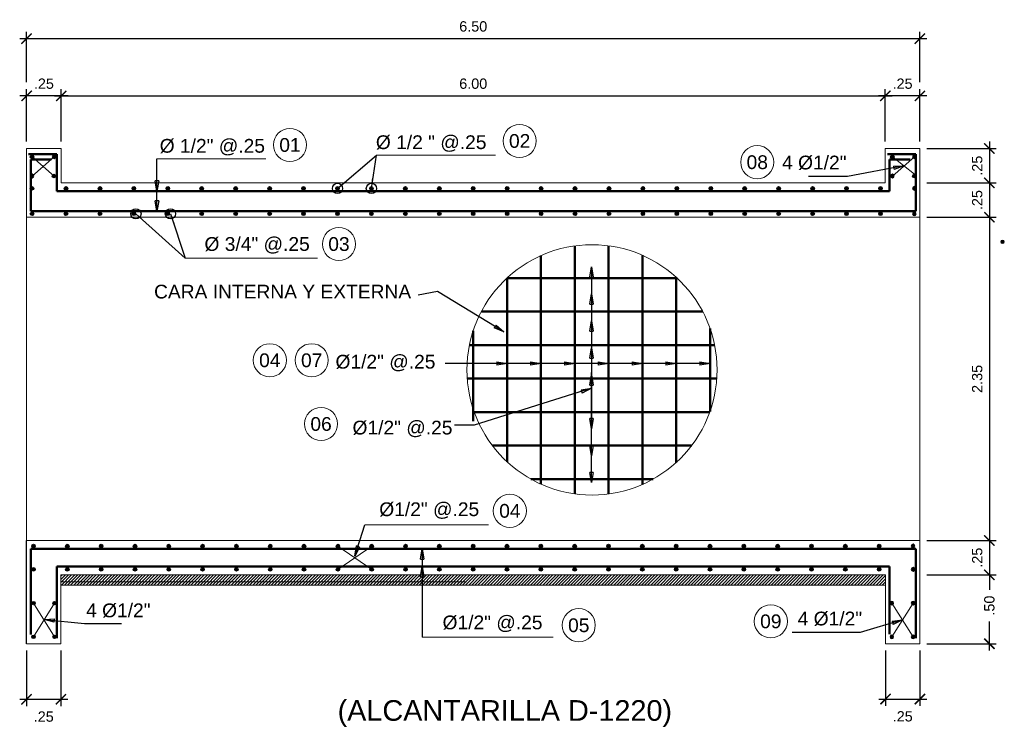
# Model space of a CAD drawing. Header units: metres. Extents: x 618946 to 619227, y 9266339 to 9266818.
# Tile 32 of 36: x 619042.83 to 619049.99, y 9266752.45 to 9266757.59. Entities that reach past the tile are written whole.
import ezdxf
from ezdxf.enums import TextEntityAlignment as Align

# ---------------------------------------------------------------- set-up
doc = ezdxf.new("R2010")
doc.units = ezdxf.units.M
doc.header["$PDMODE"] = 34
for name, color, linetype, lineweight in [('DIM', 8, 'Continuous', 9), ('Dimensiones', 8, 'Continuous', 5), ('FIE', 201, 'Continuous', 50), ('HASH', 21, 'Continuous', 5), ('HATCH', 21, 'Continuous', 5)]:
    doc.layers.add(name, color=color, linetype=linetype, lineweight=lineweight)
doc.styles.get("Standard").update_dxf_attribs({"font": 'arial.ttf'})
doc.dimstyles.new('ESC-50', dxfattribs={"dimscale": 0.05, "dimtxt": 1.5, "dimasz": 1.5, "dimexe": 1, "dimexo": 1, "dimgap": 1, "dimtad": 1, "dimzin": 4, "dimdsep": 46, "dimtxsty": 'Standard', "dimblk": 'ARCHTICK', "dimcen": 2.5, "dimdle": 1, "dimclrd": 256, "dimclre": 256, "dimclrt": 7, "dimaunit": 1, "dimadec": 3, "dimazin": 0, "dimtfac": 1, "dimtmove": 2, "dimatfit": 3, "dimldrblk": 'CLOSEDBLANK', "dimfxl": 1.25, "dimarcsym": 0})
doc.dimstyles.new('ESC-75-2', dxfattribs={"dimscale": 0.075, "dimtxt": 1.5, "dimasz": 1.5, "dimexe": 1, "dimexo": 1, "dimgap": 1, "dimtad": 1, "dimzin": 4, "dimdsep": 46, "dimtxsty": 'Standard', "dimblk": 'ARCHTICK', "dimcen": 2.5, "dimdle": 1, "dimclrd": 256, "dimclre": 256, "dimclrt": 7, "dimaunit": 1, "dimadec": 3, "dimazin": 0, "dimtfac": 1, "dimtmove": 2, "dimatfit": 3, "dimldrblk": 'CLOSEDBLANK', "dimfxl": 1.25, "dimarcsym": 0})
doc.dimstyles.new('ESC-75-2$7', dxfattribs={"dimscale": 0.075, "dimtxt": 1.5, "dimasz": 2, "dimexe": 1, "dimexo": 1, "dimgap": 1, "dimtad": 1, "dimtih": 1, "dimtoh": 1, "dimzin": 4, "dimdsep": 46, "dimtxsty": 'Standard', "dimblk": 'ARCHTICK', "dimcen": 2.5, "dimdle": 1, "dimclrd": 256, "dimclre": 256, "dimclrt": 7, "dimaunit": 1, "dimadec": 3, "dimazin": 0, "dimtfac": 1, "dimtmove": 2, "dimatfit": 3, "dimldrblk": 'CLOSEDBLANK', "dimfxl": 1.25, "dimarcsym": 0})

# ---------------------------------------------------------------- blocks, each defined once
blk = doc.blocks.new('_ArchTick')
at = {"color": 0, "linetype": 'ByBlock', "const_width": 0.15}
blk.add_lwpolyline([(-0.5, -0.5), (0.5, 0.5)], dxfattribs=at)
blk = doc.blocks.new('*D115')
at = {"layer": 'Defpoints', "color": 0, "transparency": 16777216}
for p in [(619049.3759, 9266756.654), (619049.3759, 9266756.404), (619049.8815, 9266756.404)]:
    blk.add_point(p, dxfattribs=at)
at = {"layer": 'DIM', "lineweight": -2, "transparency": 16777216}
for p, q in [((619049.8815, 9266756.704), (619049.8815, 9266756.354)), ((619049.4259, 9266756.654), (619049.9315, 9266756.654)), ((619049.4259, 9266756.404), (619049.9315, 9266756.404))]:
    blk.add_line(p, q, dxfattribs=at)
at = {"layer": 'DIM', "lineweight": -2, "transparency": 16777216, "xscale": 0.07500000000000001, "yscale": 0.07500000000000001, "zscale": 0.07500000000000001}
for p, rotation in [((619049.8815, 9266756.654), 90), ((619049.8815, 9266756.404), 270)]:
    blk.add_blockref('_ArchTick', p, dxfattribs=dict(at, rotation=rotation))
at = {"layer": 'DIM', "color": 7, "transparency": 16777216, "insert": (619049.7933, 9266756.529), "char_height": 0.075, "attachment_point": 5, "rotation": 90}
blk.add_mtext('.25', dxfattribs=at)
blk = doc.blocks.new('_ClosedBlank')
at = {"color": 0, "linetype": 'ByBlock', "lineweight": -2}
for p, q in [((-1, 0.167), (0, 0)), ((-1, 0.167), (-1, -0.167)), ((0, 0), (-1, -0.167))]:
    blk.add_line(p, q, dxfattribs=at)
blk = doc.blocks.new('*D116')
at = {"layer": 'Defpoints', "color": 0, "transparency": 16777216}
for p in [(619049.1237, 9266757.0366), (619043.1281, 9266756.654), (619049.1237, 9266756.654)]:
    blk.add_point(p, dxfattribs=at)
at = {"layer": 'DIM', "lineweight": -2, "transparency": 16777216}
for p, q in [((619043.1281, 9266756.704), (619043.1281, 9266757.0866)), ((619049.1237, 9266756.704), (619049.1237, 9266757.0866)), ((619043.0781, 9266757.0366), (619049.1737, 9266757.0366))]:
    blk.add_line(p, q, dxfattribs=at)
at = {"layer": 'DIM', "lineweight": -2, "transparency": 16777216, "xscale": 0.07500000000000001, "yscale": 0.07500000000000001, "zscale": 0.07500000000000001, "rotation": 180}
blk.add_blockref('_ArchTick', (619043.1281, 9266757.0366), dxfattribs=at)
at = {"layer": 'DIM', "lineweight": -2, "transparency": 16777216, "xscale": 0.07500000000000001, "yscale": 0.07500000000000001, "zscale": 0.07500000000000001}
blk.add_blockref('_ArchTick', (619049.1237, 9266757.0366), dxfattribs=at)
at = {"layer": 'DIM', "color": 7, "transparency": 16777216, "insert": (619046.1259, 9266757.1249), "char_height": 0.075, "attachment_point": 5}
blk.add_mtext('6.00', dxfattribs=at)
blk = doc.blocks.new('*D118')
at = {"layer": 'Defpoints', "color": 0, "transparency": 16777216}
for p in [(619049.3759, 9266756.154), (619049.3759, 9266753.804), (619049.8815, 9266753.804)]:
    blk.add_point(p, dxfattribs=at)
at = {"layer": 'DIM', "lineweight": -2, "transparency": 16777216}
for p, q in [((619049.8815, 9266756.204), (619049.8815, 9266753.754)), ((619049.4259, 9266756.154), (619049.9315, 9266756.154)), ((619049.4259, 9266753.804), (619049.9315, 9266753.804))]:
    blk.add_line(p, q, dxfattribs=at)
at = {"layer": 'DIM', "lineweight": -2, "transparency": 16777216, "xscale": 0.07500000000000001, "yscale": 0.07500000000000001, "zscale": 0.07500000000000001}
for p, rotation in [((619049.8815, 9266756.154), 90), ((619049.8815, 9266753.804), 270)]:
    blk.add_blockref('_ArchTick', p, dxfattribs=dict(at, rotation=rotation))
at = {"layer": 'DIM', "color": 7, "transparency": 16777216, "insert": (619049.7932, 9266754.979), "char_height": 0.075, "attachment_point": 5, "rotation": 90}
blk.add_mtext('2.35', dxfattribs=at)
blk = doc.blocks.new('*D119')
at = {"layer": 'Defpoints', "color": 0, "transparency": 16777216}
for p in [(619049.1237, 9266757.0366), (619049.1237, 9266756.654), (619049.3759, 9266756.654)]:
    blk.add_point(p, dxfattribs=at)
at = {"layer": 'DIM', "lineweight": -2, "transparency": 16777216}
for p, q in [((619049.1237, 9266756.704), (619049.1237, 9266757.0866)), ((619049.3759, 9266756.704), (619049.3759, 9266757.0866)), ((619049.4259, 9266757.0366), (619049.0737, 9266757.0366))]:
    blk.add_line(p, q, dxfattribs=at)
at = {"layer": 'DIM', "lineweight": -2, "transparency": 16777216, "xscale": 0.07500000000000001, "yscale": 0.07500000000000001, "zscale": 0.07500000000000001, "rotation": 180}
blk.add_blockref('_ArchTick', (619049.1237, 9266757.0366), dxfattribs=at)
at = {"layer": 'DIM', "lineweight": -2, "transparency": 16777216, "xscale": 0.07500000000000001, "yscale": 0.07500000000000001, "zscale": 0.07500000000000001}
blk.add_blockref('_ArchTick', (619049.3759, 9266757.0366), dxfattribs=at)
at = {"layer": 'DIM', "color": 7, "transparency": 16777216, "insert": (619049.2498, 9266757.1249), "char_height": 0.075, "attachment_point": 5}
blk.add_mtext('.25', dxfattribs=at)
blk = doc.blocks.new('*D117')
at = {"layer": 'Defpoints', "color": 0, "transparency": 16777216}
for p in [(619049.3759, 9266753.554), (619049.3759, 9266753.054), (619049.8815, 9266753.054)]:
    blk.add_point(p, dxfattribs=at)
at = {"layer": 'DIM', "lineweight": -2, "transparency": 16777216}
for p, q in [((619049.4259, 9266753.554), (619049.9315, 9266753.554)), ((619049.8815, 9266753.604), (619049.8815, 9266753.4462)), ((619049.8815, 9266753.004), (619049.8815, 9266753.215)), ((619049.4259, 9266753.054), (619049.9315, 9266753.054))]:
    blk.add_line(p, q, dxfattribs=at)
at = {"layer": 'DIM', "lineweight": -2, "transparency": 16777216, "xscale": 0.07500000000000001, "yscale": 0.07500000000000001, "zscale": 0.07500000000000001}
for p, rotation in [((619049.8815, 9266753.554), 90), ((619049.8815, 9266753.054), 270)]:
    blk.add_blockref('_ArchTick', p, dxfattribs=dict(at, rotation=rotation))
at = {"layer": 'DIM', "color": 7, "transparency": 16777216, "insert": (619049.8815, 9266753.3306), "char_height": 0.075, "attachment_point": 5, "rotation": 90}
blk.add_mtext('.50', dxfattribs=at)
blk = doc.blocks.new('*D120')
at = {"layer": 'Defpoints', "color": 0, "transparency": 16777216}
for p in [(619042.8759, 9266757.0366), (619042.8759, 9266756.654), (619043.1281, 9266756.654)]:
    blk.add_point(p, dxfattribs=at)
at = {"layer": 'DIM', "lineweight": -2, "transparency": 16777216}
for p, q in [((619042.8759, 9266756.704), (619042.8759, 9266757.0866)), ((619043.1281, 9266756.704), (619043.1281, 9266757.0866)), ((619043.1781, 9266757.0366), (619042.8259, 9266757.0366))]:
    blk.add_line(p, q, dxfattribs=at)
at = {"layer": 'DIM', "lineweight": -2, "transparency": 16777216, "xscale": 0.07500000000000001, "yscale": 0.07500000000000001, "zscale": 0.07500000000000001, "rotation": 180}
blk.add_blockref('_ArchTick', (619042.8759, 9266757.0366), dxfattribs=at)
at = {"layer": 'DIM', "lineweight": -2, "transparency": 16777216, "xscale": 0.07500000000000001, "yscale": 0.07500000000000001, "zscale": 0.07500000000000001}
blk.add_blockref('_ArchTick', (619043.1281, 9266757.0366), dxfattribs=at)
at = {"layer": 'DIM', "color": 7, "transparency": 16777216, "insert": (619043.002, 9266757.1249), "char_height": 0.075, "attachment_point": 5}
blk.add_mtext('.25', dxfattribs=at)
blk = doc.blocks.new('F1')
blk.add_hatch(color=256).paths.add_polyline_path([(-0.0127, 0, 1), (0.0127, 0, 1)])
blk.add_circle((0, 0), 0.0127)
blk = doc.blocks.new('F2')
blk.add_hatch(color=256).paths.add_polyline_path([(-0.0127, 0, 1), (0.0127, 0, 1)])
blk.add_circle((0, 0), 0.0127)
blk = doc.blocks.new('*D145')
at = {"layer": 'Defpoints', "color": 0, "transparency": 16777216}
for p in [(619049.3759, 9266753.804), (619049.3759, 9266753.554), (619049.8815, 9266753.554)]:
    blk.add_point(p, dxfattribs=at)
at = {"layer": 'DIM', "lineweight": -2, "transparency": 16777216}
for p, q in [((619049.8815, 9266753.854), (619049.8815, 9266753.504)), ((619049.4259, 9266753.804), (619049.9315, 9266753.804)), ((619049.4259, 9266753.554), (619049.9315, 9266753.554))]:
    blk.add_line(p, q, dxfattribs=at)
at = {"layer": 'DIM', "lineweight": -2, "transparency": 16777216, "xscale": 0.07500000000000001, "yscale": 0.07500000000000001, "zscale": 0.07500000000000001}
for p, rotation in [((619049.8815, 9266753.804), 90), ((619049.8815, 9266753.554), 270)]:
    blk.add_blockref('_ArchTick', p, dxfattribs=dict(at, rotation=rotation))
at = {"layer": 'DIM', "color": 7, "transparency": 16777216, "insert": (619049.7933, 9266753.679), "char_height": 0.075, "attachment_point": 5, "rotation": 90}
blk.add_mtext('.25', dxfattribs=at)
blk = doc.blocks.new('*D146')
at = {"layer": 'Defpoints', "color": 0, "transparency": 16777216}
for p in [(619049.3759, 9266756.404), (619049.3759, 9266756.154), (619049.8815, 9266756.154)]:
    blk.add_point(p, dxfattribs=at)
at = {"layer": 'DIM', "lineweight": -2, "transparency": 16777216}
for p, q in [((619049.4259, 9266756.404), (619049.9315, 9266756.404)), ((619049.8815, 9266756.454), (619049.8815, 9266756.104)), ((619049.4259, 9266756.154), (619049.9315, 9266756.154))]:
    blk.add_line(p, q, dxfattribs=at)
at = {"layer": 'DIM', "lineweight": -2, "transparency": 16777216, "xscale": 0.07500000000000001, "yscale": 0.07500000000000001, "zscale": 0.07500000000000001}
for p, rotation in [((619049.8815, 9266756.404), 90), ((619049.8815, 9266756.154), 270)]:
    blk.add_blockref('_ArchTick', p, dxfattribs=dict(at, rotation=rotation))
at = {"layer": 'DIM', "color": 7, "transparency": 16777216, "insert": (619049.7933, 9266756.279), "char_height": 0.075, "attachment_point": 5, "rotation": 90}
blk.add_mtext('.25', dxfattribs=at)
blk = doc.blocks.new('*D147')
at = {"layer": 'Defpoints', "color": 0, "transparency": 16777216}
for p in [(619042.8759, 9266753.054), (619043.1259, 9266753.054), (619043.1259, 9266752.6497)]:
    blk.add_point(p, dxfattribs=at)
at = {"layer": 'DIM', "lineweight": -2, "transparency": 16777216}
for p, q in [((619042.8759, 9266753.004), (619042.8759, 9266752.5997)), ((619043.1259, 9266753.004), (619043.1259, 9266752.5997)), ((619042.8259, 9266752.6497), (619043.1759, 9266752.6497))]:
    blk.add_line(p, q, dxfattribs=at)
at = {"layer": 'DIM', "lineweight": -2, "transparency": 16777216, "xscale": 0.07500000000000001, "yscale": 0.07500000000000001, "zscale": 0.07500000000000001, "rotation": 180}
blk.add_blockref('_ArchTick', (619042.8759, 9266752.6497), dxfattribs=at)
at = {"layer": 'DIM', "lineweight": -2, "transparency": 16777216, "xscale": 0.07500000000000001, "yscale": 0.07500000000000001, "zscale": 0.07500000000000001}
blk.add_blockref('_ArchTick', (619043.1259, 9266752.6497), dxfattribs=at)
at = {"layer": 'DIM', "color": 7, "transparency": 16777216, "insert": (619043.0009, 9266752.5234), "char_height": 0.075, "attachment_point": 5}
blk.add_mtext('.25', dxfattribs=at)
blk = doc.blocks.new('*D148')
at = {"layer": 'Defpoints', "color": 0, "transparency": 16777216}
for p in [(619049.1259, 9266753.054), (619049.3759, 9266753.054), (619049.3759, 9266752.6515)]:
    blk.add_point(p, dxfattribs=at)
at = {"layer": 'DIM', "lineweight": -2, "transparency": 16777216}
for p, q in [((619049.1259, 9266753.004), (619049.1259, 9266752.6015)), ((619049.3759, 9266753.004), (619049.3759, 9266752.6015)), ((619049.0759, 9266752.6515), (619049.4259, 9266752.6515))]:
    blk.add_line(p, q, dxfattribs=at)
at = {"layer": 'DIM', "lineweight": -2, "transparency": 16777216, "xscale": 0.07500000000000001, "yscale": 0.07500000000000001, "zscale": 0.07500000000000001, "rotation": 180}
blk.add_blockref('_ArchTick', (619049.1259, 9266752.6515), dxfattribs=at)
at = {"layer": 'DIM', "lineweight": -2, "transparency": 16777216, "xscale": 0.07500000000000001, "yscale": 0.07500000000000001, "zscale": 0.07500000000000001}
blk.add_blockref('_ArchTick', (619049.3759, 9266752.6515), dxfattribs=at)
at = {"layer": 'DIM', "color": 7, "transparency": 16777216, "insert": (619049.2509, 9266752.5252), "char_height": 0.075, "attachment_point": 5}
blk.add_mtext('.25', dxfattribs=at)
blk = doc.blocks.new('*D175')
at = {"layer": 'Defpoints', "color": 0, "transparency": 16777216}
for p in [(619049.3759, 9266757.4529), (619042.8759, 9266757.0866), (619049.3759, 9266757.0866)]:
    blk.add_point(p, dxfattribs=at)
at = {"layer": 'DIM', "lineweight": -2, "transparency": 16777216}
for p, q in [((619042.8759, 9266757.1366), (619042.8759, 9266757.5029)), ((619049.3759, 9266757.1366), (619049.3759, 9266757.5029)), ((619042.8259, 9266757.4529), (619049.4259, 9266757.4529))]:
    blk.add_line(p, q, dxfattribs=at)
at = {"layer": 'DIM', "lineweight": -2, "transparency": 16777216, "xscale": 0.07500000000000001, "yscale": 0.07500000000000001, "zscale": 0.07500000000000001, "rotation": 180}
blk.add_blockref('_ArchTick', (619042.8759, 9266757.4529), dxfattribs=at)
at = {"layer": 'DIM', "lineweight": -2, "transparency": 16777216, "xscale": 0.07500000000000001, "yscale": 0.07500000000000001, "zscale": 0.07500000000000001}
blk.add_blockref('_ArchTick', (619049.3759, 9266757.4529), dxfattribs=at)
at = {"layer": 'DIM', "color": 7, "transparency": 16777216, "insert": (619046.1259, 9266757.5412), "char_height": 0.075, "attachment_point": 5}
blk.add_mtext('6.50', dxfattribs=at)

msp = doc.modelspace()

# ---------------------------------------------------------------- hatches: boundary and pattern name
at = {"layer": 'HATCH'}
h = msp.add_hatch(dxfattribs=at)
h.set_pattern_fill('LINE', color=256, scale=0.005, angle=45, style=0)
h.set_pattern_definition([(45, (-30915.332057, 10936.057248), (-0.011225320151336, 0.011225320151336), [])])
h.paths.add_polyline_path([(619049.1259, 9266753.554), (619043.1259, 9266753.554), (619043.1259, 9266753.479), (619049.1259, 9266753.479)])

# ---------------------------------------------------------------- linework, layer by layer
at = {"ltscale": 5}
msp.add_line((619042.8759, 9266753.054), (619042.8759, 9266753.804), dxfattribs=at)
at = {"layer": 'DIM'}
for p, q in [((619042.8759, 9266756.654), (619043.1281, 9266756.654)), ((619043.1281, 9266756.654), (619043.1281, 9266756.404)), ((619049.1237, 9266756.654), (619049.3759, 9266756.654)), ((619049.1237, 9266756.654), (619049.1237, 9266756.404)), ((619049.3759, 9266756.654), (619049.3759, 9266753.054)), ((619043.8249, 9266756.5777), (619044.6172, 9266756.5777)), ((619045.422, 9266756.6067), (619046.2884, 9266756.6067)), ((619042.8759, 9266756.154), (619042.8759, 9266756.404)), ((619043.1281, 9266756.404), (619049.1237, 9266756.404)), ((619042.8759, 9266756.154), (619042.8759, 9266753.804)), ((619042.8759, 9266756.154), (619049.3759, 9266756.154)), ((619044.0305, 9266755.8574), (619044.9933, 9266755.8574)), ((619045.3379, 9266753.9175), (619046.237, 9266753.9175)), ((619042.8759, 9266753.804), (619049.3759, 9266753.804)), ((619043.1259, 9266753.554), (619049.1259, 9266753.554)), ((619049.1259, 9266753.054), (619049.1259, 9266753.554)), ((619046.0759, 9266753.504), (619043.1259, 9266753.504)), ((619043.1259, 9266753.479), (619049.1259, 9266753.479)), ((619045.7541, 9266753.1002), (619046.7069, 9266753.1002)), ((619049.3759, 9266753.054), (619049.1259, 9266753.054))]:
    msp.add_line(p, q, dxfattribs=at)
at = {"layer": 'DIM', "flags": 128}
for points in [[(619042.8759, 9266756.654), (619042.8759, 9266756.404)], [(619045.7541, 9266753.1002), (619045.7541, 9266753.744)]]:
    msp.add_lwpolyline(points, dxfattribs=at)
at = {"layer": 'DIM'}
for points in [[(619042.9159, 9266756.454), (619043.0759, 9266756.594)], [(619043.0759, 9266756.454), (619042.9159, 9266756.594)], [(619042.8759, 9266753.554), (619042.8759, 9266753.054), (619043.1259, 9266753.054), (619043.1259, 9266753.554)]]:
    msp.add_lwpolyline(points, dxfattribs=at)
at = {"layer": 'DIM', "color": 7}
for centre in [(619046.4637, 9266756.7089), (619044.7925, 9266756.6799), (619048.1925, 9266756.5545), (619045.1488, 9266755.9596), (619044.6456, 9266755.1145), (619044.9505, 9266755.1145), (619045.0186, 9266754.6514), (619046.3925, 9266754.0197), (619048.2912, 9266753.2164), (619046.8937, 9266753.1881)]:
    msp.add_circle(centre, 0.1205, dxfattribs=at)
at = {"layer": 'FIE'}
for p, q in [((619042.8909, 9266756.614), (619043.0959, 9266756.614)), ((619043.0959, 9266756.614), (619043.0959, 9266756.344)), ((619049.3459, 9266756.614), (619049.1409, 9266756.614)), ((619049.3459, 9266756.199), (619049.3459, 9266756.614)), ((619042.9059, 9266756.199), (619042.9059, 9266756.574)), ((619042.9059, 9266756.574), (619043.0559, 9266756.574)), ((619049.3059, 9266756.574), (619049.1559, 9266756.574)), ((619049.1559, 9266756.574), (619049.1559, 9266756.344)), ((619043.0959, 9266756.344), (619049.1559, 9266756.344)), ((619042.9059, 9266756.199), (619049.3459, 9266756.199)), ((619049.3459, 9266753.744), (619042.9059, 9266753.744)), ((619042.9059, 9266753.744), (619042.9059, 9266753.1206)), ((619049.3459, 9266753.744), (619049.3459, 9266753.094)), ((619049.1559, 9266753.614), (619043.0959, 9266753.614)), ((619043.0959, 9266753.094), (619043.0959, 9266753.614)), ((619049.1559, 9266753.1232), (619049.1559, 9266753.614))]:
    msp.add_line(p, q, dxfattribs=at)
at = {"layer": 'FIE', "color": 1}
for p, q in [((619046.8643, 9266754.1433), (619046.8643, 9266755.9458)), ((619047.1105, 9266754.1425), (619047.1105, 9266755.9466)), ((619046.6182, 9266754.2141), (619046.6182, 9266755.875)), ((619047.3566, 9266754.2115), (619047.3566, 9266755.8776)), ((619047.6089, 9266755.712), (619046.3717, 9266755.712)), ((619046.372, 9266754.3768), (619046.372, 9266755.7123)), ((619047.6028, 9266754.3715), (619047.6028, 9266755.7176)), ((619047.7956, 9266755.4685), (619046.1851, 9266755.4685)), ((619046.1259, 9266754.6708), (619046.1259, 9266755.3289)), ((619047.8489, 9266754.7431), (619047.8489, 9266755.346)), ((619047.8823, 9266755.225), (619046.0984, 9266755.225)), ((619047.8982, 9266754.9815), (619046.0825, 9266754.9815)), ((619047.8472, 9266754.738), (619046.1259, 9266754.738)), ((619047.7153, 9266754.4945), (619046.2653, 9266754.4945)), ((619047.4358, 9266754.251), (619046.5449, 9266754.251))]:
    msp.add_line(p, q, dxfattribs=at)
at = {"layer": 'HASH', "flags": 128}
for points in [[(619049.1759, 9266756.454), (619049.3359, 9266756.594)], [(619049.3359, 9266756.4667), (619049.1759, 9266756.594)], [(619045.1413, 9266753.594), (619045.3874, 9266753.764)], [(619045.3874, 9266753.594), (619045.1413, 9266753.764)], [(619042.9259, 9266753.104), (619043.0798, 9266753.349)], [(619043.0798, 9266753.104), (619042.9259, 9266753.349)], [(619049.3259, 9266753.104), (619049.1719, 9266753.349)], [(619049.1719, 9266753.104), (619049.3259, 9266753.349)]]:
    msp.add_lwpolyline(points, dxfattribs=at)
at = {"layer": 'HASH'}
msp.add_circle((619046.9903, 9266755.0446), 0.91, dxfattribs=at)
at = {"layer": 'HATCH'}
for p, q in [((619049.3759, 9266756.654), (619049.3759, 9266756.404)), ((619043.1259, 9266753.554), (619045.7259, 9266753.554))]:
    msp.add_line(p, q, dxfattribs=at)
msp.add_lwpolyline([(619042.8759, 9266753.554), (619042.8759, 9266753.054), (619043.1259, 9266753.054), (619043.1259, 9266753.554)], dxfattribs=at)

# ---------------------------------------------------------------- block references
at = {"rotation": 180}
for name, p in [('F1', (619042.9159, 9266756.594)), ('F1', (619049.1759, 9266756.594)), ('F1', (619042.9159, 9266756.364)), ('F1', (619042.9159, 9266756.179)), ('F1', (619042.9259, 9266753.764)), ('F2', (619043.172, 9266753.764)), ('F2', (619043.4182, 9266753.764)), ('F2', (619043.6643, 9266753.764)), ('F2', (619043.9105, 9266753.764)), ('F2', (619044.1566, 9266753.764)), ('F2', (619044.4028, 9266753.764)), ('F2', (619044.6489, 9266753.764)), ('F2', (619044.8951, 9266753.764)), ('F2', (619045.1413, 9266753.764)), ('F2', (619045.3874, 9266753.764)), ('F2', (619045.6336, 9266753.764)), ('F2', (619045.8797, 9266753.764)), ('F2', (619046.1259, 9266753.764)), ('F2', (619046.372, 9266753.764)), ('F2', (619046.6182, 9266753.764)), ('F2', (619046.8643, 9266753.764)), ('F2', (619047.1105, 9266753.764)), ('F2', (619047.3566, 9266753.764)), ('F2', (619047.6028, 9266753.764)), ('F2', (619047.8489, 9266753.764)), ('F2', (619048.0951, 9266753.764)), ('F2', (619048.3413, 9266753.764)), ('F2', (619048.5874, 9266753.764)), ('F2', (619048.8336, 9266753.764)), ('F2', (619049.0797, 9266753.764)), ('F2', (619042.9259, 9266753.594)), ('F2', (619043.172, 9266753.594)), ('F2', (619043.4182, 9266753.594)), ('F2', (619043.6643, 9266753.594)), ('F2', (619043.9105, 9266753.594)), ('F2', (619044.1566, 9266753.594)), ('F2', (619044.4028, 9266753.594)), ('F2', (619044.6489, 9266753.594)), ('F2', (619044.8951, 9266753.594)), ('F2', (619045.1413, 9266753.594)), ('F2', (619045.3874, 9266753.594)), ('F2', (619045.6336, 9266753.594)), ('F2', (619045.8797, 9266753.594)), ('F2', (619046.1259, 9266753.594)), ('F2', (619046.372, 9266753.594)), ('F2', (619046.6182, 9266753.594)), ('F2', (619046.8643, 9266753.594)), ('F2', (619047.1105, 9266753.594)), ('F2', (619047.3566, 9266753.594)), ('F2', (619047.6028, 9266753.594)), ('F2', (619047.8489, 9266753.594)), ('F2', (619048.0951, 9266753.594)), ('F2', (619048.3413, 9266753.594)), ('F2', (619048.5874, 9266753.594)), ('F2', (619048.8336, 9266753.594)), ('F2', (619049.0797, 9266753.594)), ('F1', (619042.9259, 9266753.349)), ('F1', (619043.0798, 9266753.349)), ('F1', (619042.9259, 9266753.104)), ('F1', (619043.0798, 9266753.104))]:
    msp.add_blockref(name, p, dxfattribs=at)
at = {"xscale": -1, "rotation": 180}
for p in [(619043.0759, 9266756.594), (619049.3359, 9266756.594), (619049.3359, 9266756.364), (619049.3359, 9266756.179), (619049.3259, 9266753.764), (619049.3259, 9266753.594), (619049.1719, 9266753.349), (619049.3259, 9266753.349), (619049.1719, 9266753.104), (619049.3259, 9266753.104), (619049.3259, 9266753.104)]:
    msp.add_blockref('F1', p, dxfattribs=at)
at = {"xscale": -1}
for p in [(619042.9159, 9266756.454), (619049.1759, 9266756.454)]:
    msp.add_blockref('F1', p, dxfattribs=at)
for name, p in [('F1', (619043.0759, 9266756.454)), ('F1', (619049.3359, 9266756.454)), ('F2', (619043.1628, 9266756.364)), ('F2', (619043.4097, 9266756.364)), ('F2', (619043.6566, 9266756.364)), ('F2', (619043.9036, 9266756.364)), ('F2', (619044.1505, 9266756.364)), ('F2', (619044.3974, 9266756.364)), ('F2', (619044.6443, 9266756.364)), ('F2', (619044.8913, 9266756.364)), ('F2', (619045.1382, 9266756.364)), ('F2', (619045.3851, 9266756.364)), ('F2', (619045.632, 9266756.364)), ('F2', (619045.8789, 9266756.364)), ('F2', (619046.1259, 9266756.364)), ('F2', (619046.3728, 9266756.364)), ('F2', (619046.6197, 9266756.364)), ('F2', (619046.8666, 9266756.364)), ('F2', (619047.1136, 9266756.364)), ('F2', (619047.3605, 9266756.364)), ('F2', (619047.6074, 9266756.364)), ('F2', (619047.8543, 9266756.364)), ('F2', (619048.1013, 9266756.364)), ('F2', (619048.3482, 9266756.364)), ('F2', (619048.5951, 9266756.364)), ('F2', (619048.842, 9266756.364)), ('F2', (619049.0889, 9266756.364)), ('F2', (619043.1628, 9266756.179)), ('F2', (619043.4097, 9266756.179)), ('F2', (619043.6566, 9266756.179)), ('F2', (619043.9036, 9266756.179)), ('F2', (619044.1505, 9266756.179)), ('F2', (619044.3974, 9266756.179)), ('F2', (619044.6443, 9266756.179)), ('F2', (619044.8913, 9266756.179)), ('F2', (619045.1382, 9266756.179)), ('F2', (619045.3851, 9266756.179)), ('F2', (619045.632, 9266756.179)), ('F2', (619045.8789, 9266756.179)), ('F2', (619046.1259, 9266756.179)), ('F2', (619046.3728, 9266756.179)), ('F2', (619046.6197, 9266756.179)), ('F2', (619046.8666, 9266756.179)), ('F2', (619047.1136, 9266756.179)), ('F2', (619047.3605, 9266756.179)), ('F2', (619047.6074, 9266756.179)), ('F2', (619047.8543, 9266756.179)), ('F2', (619048.1013, 9266756.179)), ('F2', (619048.3482, 9266756.179)), ('F2', (619048.5951, 9266756.179)), ('F2', (619048.842, 9266756.179)), ('F2', (619049.0889, 9266756.179))]:
    msp.add_blockref(name, p)
at = {"layer": 'DIM'}
msp.add_blockref('F2', (619049.9774, 9266755.975), dxfattribs=at)

# ---------------------------------------------------------------- texts
at = {"layer": 'DIM', "color": 7}
for s, p in [('02', (619046.4637, 9266756.7089)), ('01', (619044.7925, 9266756.6799)), ('08', (619048.1925, 9266756.5545)), ('03', (619045.1488, 9266755.9596)), ('04', (619044.6456, 9266755.1145)), ('07', (619044.9505, 9266755.1145)), ('06', (619045.0186, 9266754.6514)), ('04', (619046.3925, 9266754.0197)), ('09', (619048.2912, 9266753.2164)), ('05', (619046.8937, 9266753.1881))]:
    msp.add_text(s, height=0.1, dxfattribs=at).set_placement(p, align=Align.MIDDLE_CENTER)
at = {"layer": 'DIM', "color": 7, "char_height": 0.1}
for s, insert, attachment_point in [('Ø 1/2" @.25', (619044.6106, 9266756.6035), 9), ('\\A1; Ø 1/2 " @.25', (619046.2222, 9266756.6297), 9), ('4 Ø1/2"', (619048.3731, 9266756.4982), 7), ('Ø 3/4" @.25', (619044.9364, 9266755.8896), 9), ('CARA INTERNA Y EXTERNA', (619045.6741, 9266755.5621), 9), ('Ø1/2" @.25', (619045.8509, 9266755.0339), 9), ('Ø1/2" @.25', (619045.9748, 9266754.5548), 9), ('Ø1/2" @.25', (619046.1693, 9266753.9612), 9), ('4 Ø1/2"', (619043.3089, 9266753.2423), 7), ('4 Ø1/2"', (619048.4866, 9266753.183), 7), ('Ø1/2" @.25', (619045.9026, 9266753.1384), 7)]:
    msp.add_mtext(s, dxfattribs=dict(at, insert=insert, attachment_point=attachment_point))
at = {"layer": 'Dimensiones', "color": 7, "insert": (619045.139, 9266752.6434), "char_height": 0.15, "attachment_point": 1}
msp.add_mtext('(ALCANTARILLA D-1220)', dxfattribs=at)

# ---------------------------------------------------------------- dimensions: what is measured, and where the dimension line sits
at = {"layer": 'DIM'}
for base, p1, p2, picture, middle in [((619049.3759, 9266757.4529), (619042.8759, 9266757.0866), (619049.3759, 9266757.0866), '*D175', (619046.1259, 9266757.5412)), ((619042.8759, 9266757.0366), (619043.1281, 9266756.654), (619042.8759, 9266756.654), '*D120', (619043.002, 9266757.1249)), ((619049.1237, 9266757.0366), (619043.1281, 9266756.654), (619049.1237, 9266756.654), '*D116', (619046.1259, 9266757.1249)), ((619049.1237, 9266757.0366), (619049.3759, 9266756.654), (619049.1237, 9266756.654), '*D119', (619049.2498, 9266757.1249))]:
    dim = msp.add_linear_dim(base=base, p1=p1, p2=p2, dimstyle='ESC-50', dxfattribs=at)
    dim.commit()
    dim.dimension.update_dxf_attribs({"geometry": picture, "text_midpoint": middle})
for base, p1, p2, picture, middle in [((619049.8815, 9266756.404), (619049.3759, 9266756.654), (619049.3759, 9266756.404), '*D115', (619049.7933, 9266756.529)), ((619049.8815, 9266756.154), (619049.3759, 9266756.404), (619049.3759, 9266756.154), '*D146', (619049.7933, 9266756.279)), ((619049.8815, 9266753.804), (619049.3759, 9266756.154), (619049.3759, 9266753.804), '*D118', (619049.7932, 9266754.979)), ((619049.8815, 9266753.554), (619049.3759, 9266753.804), (619049.3759, 9266753.554), '*D145', (619049.7933, 9266753.679))]:
    dim = msp.add_linear_dim(base=base, p1=p1, p2=p2, angle=90, dimstyle='ESC-50', dxfattribs=at)
    dim.commit()
    dim.dimension.update_dxf_attribs({"geometry": picture, "text_midpoint": middle})
dim = msp.add_linear_dim(base=(619049.8815, 9266753.054), p1=(619049.3759, 9266753.554), p2=(619049.3759, 9266753.054), angle=90, dimstyle='ESC-50', dxfattribs=at)
dim.commit()
dim.dimension.update_dxf_attribs({"geometry": '*D117', "text_midpoint": (619049.8815, 9266753.3306), "dimtype": 160})
for base, p1, p2, picture, middle in [((619043.1259, 9266752.6497), (619042.8759, 9266753.054), (619043.1259, 9266753.054), '*D147', (619043.0009, 9266752.5234)), ((619049.3759, 9266752.6515), (619049.1259, 9266753.054), (619049.3759, 9266753.054), '*D148', (619049.2509, 9266752.5252))]:
    dim = msp.add_linear_dim(base=base, p1=p1, p2=p2, dimstyle='ESC-50', dxfattribs=at)
    dim.commit()
    dim.dimension.update_dxf_attribs({"geometry": picture, "text_midpoint": middle, "dimtype": 160})

# ---------------------------------------------------------------- leaders
for points, dimstyle, override in [([(619043.8249, 9266756.199), (619043.8249, 9266756.5777)], 'ESC-50', {"dimtad": 0}), ([(619043.8249, 9266756.344), (619043.8249, 9266756.5777)], 'ESC-50', {"dimtad": 0}), ([(619045.1382, 9266756.364), (619045.422, 9266756.6067)], 'ESC-75-2$7', {"dimasz": 1, "dimtad": 0, "dimtih": 0, "dimtoh": 0, "dimldrblk": 'DotBlank'}), ([(619045.3851, 9266756.364), (619045.422, 9266756.6067)], 'ESC-75-2$7', {"dimasz": 1, "dimtad": 0, "dimtih": 0, "dimtoh": 0, "dimldrblk": 'DotBlank'}), ([(619049.2597, 9266756.5273), (619048.8502, 9266756.4509), (619048.5664, 9266756.4509)], 'ESC-50', {"dimtad": 0}), ([(619043.6712, 9266756.179), (619044.0305, 9266755.8574)], 'ESC-75-2$7', {"dimasz": 1, "dimtad": 0, "dimtih": 0, "dimtoh": 0, "dimldrblk": 'DotBlank'}), ([(619043.9229, 9266756.179), (619044.0305, 9266755.8574)], 'ESC-75-2', {"dimasz": 1, "dimgap": 1, "dimtad": 0, "dimldrblk": 'DotBlank'}), ([(619046.9865, 9266755.7932), (619046.9865, 9266755.401)], 'ESC-50', {"dimtad": 0}), ([(619046.9865, 9266755.5972), (619046.9865, 9266755.1891)], 'ESC-50', {"dimtad": 0}), ([(619046.9865, 9266755.401), (619046.9865, 9266754.9929)], 'ESC-50', {"dimtad": 0}), ([(619046.9865, 9266755.205), (619046.9865, 9266754.7968)], 'ESC-50', {"dimtad": 0}), ([(619046.372, 9266755.0904), (619045.9214, 9266755.0904)], 'ESC-50', {"dimtad": 0}), ([(619046.6182, 9266755.0904), (619046.372, 9266755.0904)], 'ESC-50', {"dimtad": 0}), ([(619046.8643, 9266755.0904), (619046.6182, 9266755.0904)], 'ESC-50', {"dimtad": 0}), ([(619047.1105, 9266755.0904), (619046.8643, 9266755.0904)], 'ESC-50', {"dimtad": 0}), ([(619047.3566, 9266755.0904), (619047.1105, 9266755.0904)], 'ESC-50', {"dimtad": 0}), ([(619047.6028, 9266755.0904), (619047.3566, 9266755.0904)], 'ESC-50', {"dimtad": 0}), ([(619047.8489, 9266755.0904), (619047.6028, 9266755.0904)], 'ESC-50', {"dimtad": 0}), ([(619046.9865, 9266754.6167), (619046.9865, 9266755.0249)], 'ESC-50', {"dimtad": 0}), ([(619046.9865, 9266755.0089), (619046.9865, 9266754.6167)], 'ESC-50', {"dimtad": 0}), ([(619046.9865, 9266754.9106), (619046.132, 9266754.6427), (619045.9894, 9266754.6427)], 'ESC-50', {"dimtad": 0}), ([(619046.9865, 9266754.4207), (619046.9865, 9266754.8288)], 'ESC-50', {"dimtad": 0}), ([(619046.9865, 9266754.2246), (619046.9865, 9266754.6327)], 'ESC-50', {"dimtad": 0}), ([(619045.2643, 9266753.689), (619045.3379, 9266753.9175)], 'ESC-50', {"dimtad": 0}), ([(619045.7541, 9266753.744), (619045.7541, 9266753.1002)], 'ESC-50', {"dimtad": 0}), ([(619045.7541, 9266753.614), (619045.7541, 9266753.1002)], 'ESC-50', {"dimtad": 0}), ([(619043.0028, 9266753.2303), (619043.2964, 9266753.2012), (619043.5668, 9266753.2012)], 'ESC-50', {"dimtad": 0}), ([(619049.2489, 9266753.2265), (619048.9406, 9266753.1344), (619048.4472, 9266753.1344)], 'ESC-50', {"dimtad": 0})]:
    msp.add_leader(points, dimstyle=dimstyle, override=override, dxfattribs=at)
at = {"layer": 'DIM', "annotation_type": 0, "has_hookline": 1, "hookline_direction": 1, "text_width": 1.864}
msp.add_leader([(619046.3491, 9266755.3207), (619045.8666, 9266755.6147), (619045.7241, 9266755.5884)], dimstyle='ESC-50', override={"dimtad": 0}, dxfattribs=at)

doc.saveas('drawing.dxf')
